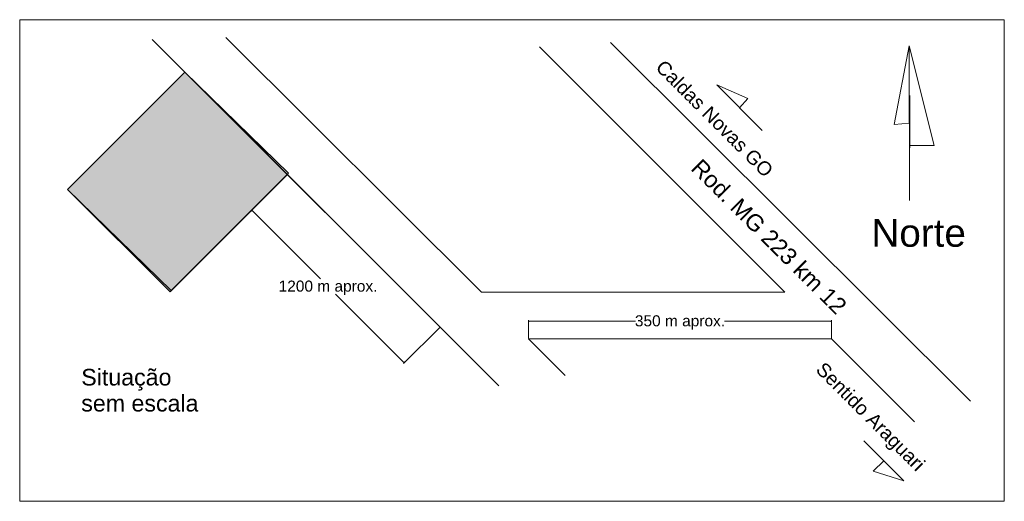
# Model space of a CAD drawing. Header units: millimetres. Extents: x -25980 to 482198, y -54908 to 3000.
# Tile 15 of 15: x 482020 to 482198, y 908 to 995. Entities that reach past the tile are written whole.
import ezdxf

# ---------------------------------------------------------------- set-up
doc = ezdxf.new("R2010")
doc.units = ezdxf.units.MM
for name, color, linetype, lineweight in [('Anotação - Geral', 10, 'Continuous', 18), ('Desenho 2D - Geral', 10, 'Continuous', 18), ('Desenho 2D - Geral_2D', 10, 'Continuous', 18), ('Situação_dwg', 8, 'Continuous', 18), ('Situação_dwg _2_', 8, 'Continuous', 18)]:
    doc.layers.add(name, color=color, linetype=linetype, lineweight=lineweight)
doc.styles.add('Arial_1', font='arial.ttf', dxfattribs={"height": 5})
doc.styles.add('Arial_2', font='arial.ttf', dxfattribs={"height": 3})
doc.styles.add('Arial_3', font='arial.ttf', dxfattribs={"height": 2.5})
doc.styles.add('Arial_4', font='arial.ttf', dxfattribs={"height": 2})

# ---------------------------------------------------------------- blocks, each defined once
blk = doc.blocks.new('Situação_dwg _2_-364753-SITUAÇÃO')
at = {"lineweight": 18}
for points in [[(2977.33, 960.51), (2977.22, 960.66), (2977.37, 960.55)], [(3027.44, 940.55), (3027.26, 940.58), (3027.44, 940.61)], [(3081.9, 940.55), (3082.08, 940.58), (3081.9, 940.61)], [(3004.83, 933.06), (3004.72, 933.21), (3004.68, 933.16)]]:
    blk.add_hatch(color=10, dxfattribs=at).paths.add_polyline_path(points, flags=0)
at = {"layer": 'Desenho 2D - Geral'}
blk.add_hatch(color=30, dxfattribs=at).paths.add_polyline_path([(2962.47, 945.9), (2983.68, 967.12), (2965.15, 985.65), (2943.94, 964.43)], flags=0)
at = {"color": 10, "lineweight": 18}
for p, q in [((2935.28, 907.99), (2935.28, 995.14)), ((3113.31, 907.99), (3113.31, 995.14)), ((2983.64, 967.07), (2977.1, 960.53)), ((2977.33, 960.51), (2977.22, 960.66)), ((2977.22, 960.66), (2977.37, 960.55)), ((2977.37, 960.55), (2977.33, 960.51)), ((2977.35, 960.53), (2989.65, 948.23)), ((3004.7, 933.18), (2992.4, 945.49)), ((3027.26, 937.44), (3027.26, 940.76)), ((3027.26, 940.58), (3027.44, 940.61)), ((3027.44, 940.55), (3027.26, 940.58)), ((3027.44, 940.61), (3027.44, 940.55)), ((3027.44, 940.58), (3046.6, 940.58)), ((3081.9, 940.58), (3062.73, 940.58)), ((3082.08, 940.58), (3081.9, 940.61)), ((3081.9, 940.61), (3081.9, 940.55)), ((3081.9, 940.55), (3082.08, 940.58)), ((3082.08, 937.44), (3082.08, 940.76)), ((3011.24, 939.47), (3004.7, 932.93)), ((3004.72, 933.21), (3004.68, 933.16)), ((3004.68, 933.16), (3004.83, 933.06)), ((3004.83, 933.06), (3004.72, 933.21))]:
    blk.add_line(p, q, dxfattribs=at)
at = {"layer": 'Desenho 2D - Geral'}
for p, q in [((3113.31, 995.14), (2935.28, 995.14)), ((2959.25, 991.55), (2965.15, 985.65)), ((3042.13, 990.99), (3107.22, 926.12)), ((2965.15, 985.65), (2943.94, 964.43)), ((2965.15, 985.65), (2983.68, 967.12)), ((2983.68, 967.12), (3021.93, 928.87)), ((2935.28, 907.99), (3113.31, 907.99))]:
    blk.add_line(p, q, dxfattribs=at)
at = {"layer": 'Desenho 2D - Geral', "flags": 128}
for points in [[(3029.24, 990.22), (3073.6, 945.85), (3018.75, 945.85), (2972.54, 991.9)], [(3096.13, 990.4), (3093.41, 976.16), (3096.16, 976.4)], [(3096.22, 981.4), (3096.18, 962.4), (3096.13, 990.4), (3100.61, 972.36), (3096.16, 972.35)], [(2983.68, 967.12), (2983.91, 967.34), (2965.15, 985.65)], [(2943.94, 964.43), (2962.69, 946.13), (2983.68, 967.12)], [(3097.05, 922.4), (3082.08, 937.38), (3027.26, 937.38), (3033.89, 930.76)]]:
    blk.add_lwpolyline(points, dxfattribs=at)
at = {"layer": 'Desenho 2D - Geral', "color": 9, "flags": 128}
blk.add_lwpolyline([(2943.94, 964.43), (2962.47, 945.9), (2983.68, 967.12), (2965.15, 985.65)], close=True, dxfattribs=at)
at = {"layer": 'Desenho 2D - Geral_2D', "color": 8, "flags": 128}
for points in [[(3069.55, 975.08), (3061.31, 983.32), (3066.96, 980.88), (3065.43, 979.2)], [(3087.93, 918.94), (3095.16, 911.71), (3089.58, 913.45), (3091.55, 915.33)]]:
    blk.add_lwpolyline(points, dxfattribs=at)
at = {"lineweight": 18, "char_height": 2, "attachment_point": 2, "line_spacing_factor": 0.941778, "style": 'Arial_4'}
for s, insert, width in [('1200 m aprox.', (2991.03, 947.93), 21.3518), ('350 m aprox.', (3054.67, 941.65), 19.4909)]:
    blk.add_mtext(s, dxfattribs=dict(at, insert=insert, width=width))
at = {"layer": 'Anotação - Geral', "color": 7, "attachment_point": 1, "rotation": 315, "line_spacing_factor": 0.941778}
for s, insert, char_height, width, style in [('Caldas Novas GO', (3051.86, 988.08), 2.5, 33.6377, 'Arial_3'), ('Rod. MG 223 km 12', (3058.57, 970.2), 3, 44.8087, 'Arial_2'), ('Sentido Araguari', (3080.82, 933.4), 2.5, 31.0973, 'Arial_3')]:
    blk.add_mtext(s, dxfattribs=dict(at, insert=insert, char_height=char_height, width=width, style=style))
at = {"layer": 'Anotação - Geral', "color": 7, "attachment_point": 1, "line_spacing_factor": 0.941778}
for s, insert, char_height, width, style in [('Norte', (3089.29, 959.05), 5, 20.3846, 'Arial_1'), ('Situação\\Psem escala', (2946.41, 931.95), 3, 25.3059, 'Arial_2')]:
    blk.add_mtext(s, dxfattribs=dict(at, insert=insert, char_height=char_height, width=width, style=style))
blk = doc.blocks.new('Situação_dwg-364774-SITUAÇÃO')
at = {"lineweight": 18}
for points in [[(2977.33, 960.51), (2977.22, 960.66), (2977.37, 960.55)], [(3027.44, 940.55), (3027.26, 940.58), (3027.44, 940.61)], [(3081.9, 940.55), (3082.08, 940.58), (3081.9, 940.61)], [(3004.83, 933.06), (3004.72, 933.21), (3004.68, 933.16)]]:
    blk.add_hatch(color=10, dxfattribs=at).paths.add_polyline_path(points, flags=0)
at = {"layer": 'Desenho 2D - Geral'}
blk.add_hatch(color=30, dxfattribs=at).paths.add_polyline_path([(2962.47, 945.9), (2983.68, 967.12), (2965.15, 985.65), (2943.94, 964.43)], flags=0)
at = {"color": 10, "lineweight": 18}
for p, q in [((2935.28, 907.99), (2935.28, 995.14)), ((3113.31, 907.99), (3113.31, 995.14)), ((2983.64, 967.07), (2977.1, 960.53)), ((2977.33, 960.51), (2977.22, 960.66)), ((2977.22, 960.66), (2977.37, 960.55)), ((2977.37, 960.55), (2977.33, 960.51)), ((2977.35, 960.53), (2989.65, 948.23)), ((3004.7, 933.18), (2992.4, 945.49)), ((3027.26, 937.44), (3027.26, 940.76)), ((3027.26, 940.58), (3027.44, 940.61)), ((3027.44, 940.55), (3027.26, 940.58)), ((3027.44, 940.61), (3027.44, 940.55)), ((3027.44, 940.58), (3046.6, 940.58)), ((3081.9, 940.58), (3062.73, 940.58)), ((3082.08, 940.58), (3081.9, 940.61)), ((3081.9, 940.61), (3081.9, 940.55)), ((3081.9, 940.55), (3082.08, 940.58)), ((3082.08, 937.44), (3082.08, 940.76)), ((3011.24, 939.47), (3004.7, 932.93)), ((3004.72, 933.21), (3004.68, 933.16)), ((3004.68, 933.16), (3004.83, 933.06)), ((3004.83, 933.06), (3004.72, 933.21))]:
    blk.add_line(p, q, dxfattribs=at)
at = {"layer": 'Desenho 2D - Geral'}
for p, q in [((3113.31, 995.14), (2935.28, 995.14)), ((2959.25, 991.55), (3021.93, 928.87)), ((3042.13, 990.99), (3107.22, 926.12)), ((2935.28, 907.99), (3113.31, 907.99))]:
    blk.add_line(p, q, dxfattribs=at)
at = {"layer": 'Desenho 2D - Geral', "flags": 128}
for points in [[(3029.24, 990.22), (3073.6, 945.85), (3018.75, 945.85), (2972.54, 991.9)], [(3096.13, 990.4), (3093.41, 976.16), (3096.16, 976.4)], [(3096.22, 981.4), (3096.18, 962.4), (3096.13, 990.4), (3100.61, 972.36), (3096.16, 972.35)], [(3097.05, 922.4), (3082.08, 937.38), (3027.26, 937.38), (3033.89, 930.76)]]:
    blk.add_lwpolyline(points, dxfattribs=at)
at = {"layer": 'Desenho 2D - Geral', "color": 9, "flags": 128}
blk.add_lwpolyline([(2943.94, 964.43), (2962.47, 945.9), (2983.68, 967.12), (2965.15, 985.65)], close=True, dxfattribs=at)
at = {"layer": 'Desenho 2D - Geral', "flags": 128}
blk.add_lwpolyline([(2943.94, 964.43), (2962.69, 946.13), (2983.91, 967.34), (2965.15, 985.65)], close=True, dxfattribs=at)
at = {"layer": 'Desenho 2D - Geral_2D', "color": 8, "flags": 128}
for points in [[(3069.55, 975.08), (3061.31, 983.32), (3066.96, 980.88), (3065.43, 979.2)], [(3087.93, 918.94), (3095.16, 911.71), (3089.58, 913.45), (3091.55, 915.33)]]:
    blk.add_lwpolyline(points, dxfattribs=at)
at = {"lineweight": 18, "char_height": 2, "attachment_point": 2, "line_spacing_factor": 0.941778, "style": 'Arial_4'}
for s, insert, width in [('1200 m aprox.', (2991.03, 947.93), 21.3518), ('350 m aprox.', (3054.67, 941.65), 19.4909)]:
    blk.add_mtext(s, dxfattribs=dict(at, insert=insert, width=width))
at = {"layer": 'Anotação - Geral', "color": 7, "attachment_point": 1, "rotation": 315, "line_spacing_factor": 0.941778}
for s, insert, char_height, width, style in [('Caldas Novas GO', (3051.86, 988.08), 2.5, 33.6377, 'Arial_3'), ('Rod. MG 223 km 12', (3058.57, 970.2), 3, 44.8087, 'Arial_2'), ('Sentido Araguari', (3080.82, 933.4), 2.5, 31.0973, 'Arial_3')]:
    blk.add_mtext(s, dxfattribs=dict(at, insert=insert, char_height=char_height, width=width, style=style))
at = {"layer": 'Anotação - Geral', "color": 7, "attachment_point": 1, "line_spacing_factor": 0.941778}
for s, insert, char_height, width, style in [('Norte', (3089.29, 959.05), 5, 20.3846, 'Arial_1'), ('Situação\\Psem escala', (2946.41, 931.95), 3, 25.3059, 'Arial_2')]:
    blk.add_mtext(s, dxfattribs=dict(at, insert=insert, char_height=char_height, width=width, style=style))

msp = doc.modelspace()

# ---------------------------------------------------------------- block references
at = {"layer": 'Situação_dwg', "color": 0}
msp.add_blockref('Situação_dwg-364774-SITUAÇÃO', (479084.837, 0), dxfattribs=at)
at = {"layer": 'Situação_dwg _2_', "color": 0}
msp.add_blockref('Situação_dwg _2_-364753-SITUAÇÃO', (479084.837, 0), dxfattribs=at)

doc.saveas('drawing.dxf')
